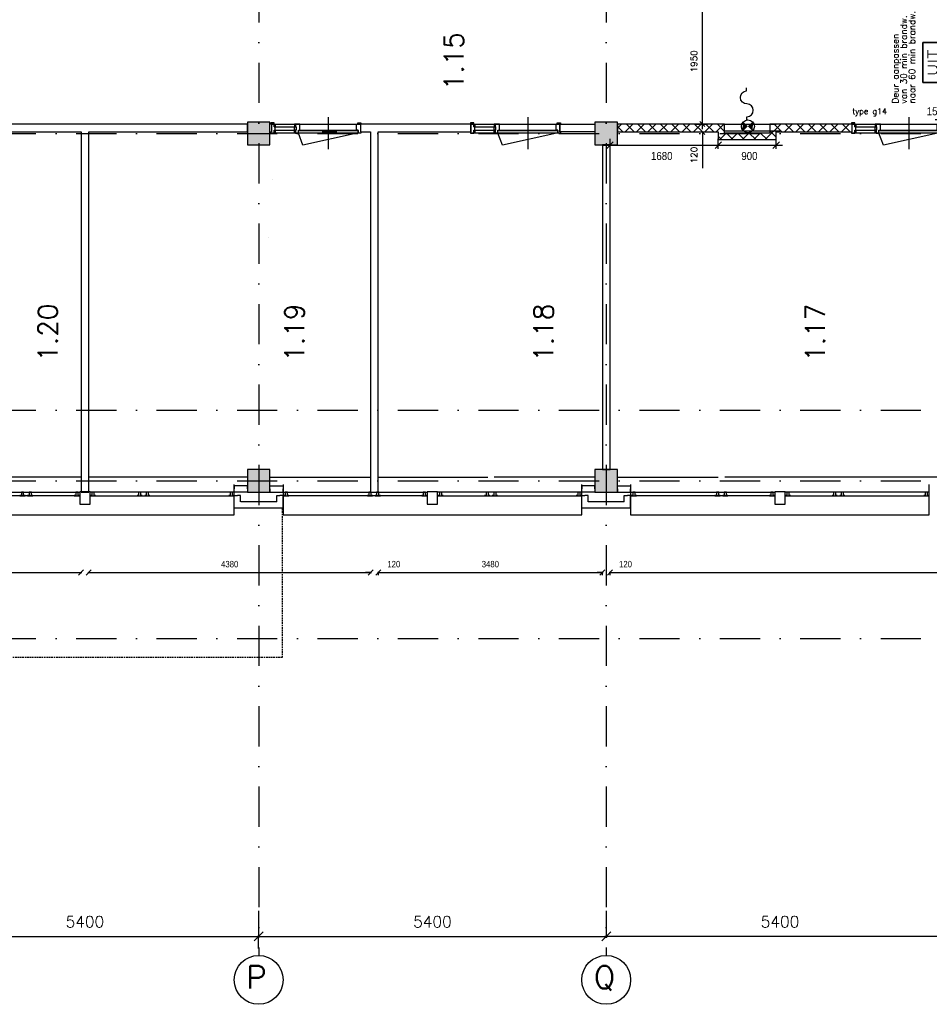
# Model space of a CAD drawing. Extents: x -171140 to 151546, y -8083 to 162438.
# Tile 53 of 96: x 51069 to 65202, y 24112 to 39415. Entities that reach past the tile are written whole.
import ezdxf
from ezdxf.enums import TextEntityAlignment as Align

# ---------------------------------------------------------------- set-up
doc = ezdxf.new("R2010")
doc.units = 0
doc.header["$LTSCALE"] = 50
doc.header["$MEASUREMENT"] = 0
doc.header["$PDMODE"] = 3
doc.header["$PDSIZE"] = 0.001
for name, pattern in [('DASHED', [0.75, 0.5, -0.25]), ('HIDDEN', [9.375, 6.25, -3.125]), ('HIDDEN2', [0.1875, 0.125, -0.0625]), ('STRAM_0WT$0$DASHDOT', [25, 12.5, -6.25, 0, -6.25])]:
    doc.linetypes.add(name, pattern=pattern)
doc.layers.get('0').update_dxf_attribs({"linetype": 'CONTINUOUS'})
doc.layers.get('DEFPOINTS').update_dxf_attribs({"linetype": 'CONTINUOUS'})
for name, color, linetype in [('_BESTAAND_ONGEWIJZIGD', 8, 'CONTINUOUS'), ('_DETAILNUMMERS', 4, 'CONTINUOUS'), ('_KOLOMBESTAAND', 212, 'CONTINUOUS'), ('A--A56--_F123-', 7, 'CONTINUOUS'), ('A--L21--', 3, 'CONTINUOUS'), ('A--L24AC1_TRAPPEN', 1, 'HIDDEN2'), ('A--L28--', 7, 'CONTINUOUS'), ('A--L32--', 7, 'CONTINUOUS'), ('A--L32--_F-2--', 7, 'CONTINUOUS'), ('A--L32--_F123-', 1, 'CONTINUOUS'), ('A--L3A1_VPORTS', 1, 'CONTINUOUS'), ('A--L56--', 7, 'CONTINUOUS'), ('A--L56--_F123-', 7, 'CONTINUOUS'), ('A--L63--', 7, 'CONTINUOUS'), ('A--L63--_F123-', 7, 'CONTINUOUS'), ('A--M$1A-_F123-', 1, 'CONTINUOUS'), ('A--M1$A-_F123-', 1, 'CONTINUOUS'), ('A--T$1A-25_TEKST', 2, 'CONTINUOUS'), ('A--T$1A-_F123-_R', 4, 'CONTINUOUS'), ('A--T63--_F123-', 1, 'CONTINUOUS'), ('L1', 1, 'CONTINUOUS'), ('STRAM_0WT$0$A--L$7A1-_STRA', 1, 'CONTINUOUS'), ('STRAM_0WT$0$A--L$7A3-_STRA', 3, 'CONTINUOUS'), ('STRAM_0WT$0$A--L$7AC3-_STR', 3, 'STRAM_0WT$0$DASHDOT'), ('STRAM_0WT$0$A--M$1A-_F123-', 1, 'CONTINUOUS'), ('STRAM_0WT$0$A--T$7A8-_STRA', 8, 'STRAM_0WT$0$DASHDOT'), ('TEKSTKOZIJNMERK', 2, 'CONTINUOUS'), ('X--LR---_CP', 7, 'CONTINUOUS')]:
    doc.layers.add(name, color=color, linetype=linetype)
doc.styles.add('ALFA-0_25', font='ROMANS')
doc.styles.add('B-01', font='SIMPLEX.SHX', dxfattribs={"width": 0.8, "height": 4.5})
doc.styles.add('HIEMSTRA', font='romans.shx')
doc.styles.get("Standard").update_dxf_attribs({"font": 'txt', "width": 0.9})
doc.styles.add('STRAM_0WT$0$HIEMSTRA', font='romans.shx')
doc.dimstyles.new('BEILEN', dxfattribs={"dimscale": 40, "dimtxt": 2.5, "dimasz": 2, "dimexe": 0.3, "dimexo": 0.3, "dimgap": 2, "dimtad": 1, "dimdec": 0, "dimzin": 0, "dimtxsty": 'HIEMSTRA', "dimblk1": 'OBLIQUE', "dimblk2": 'OBLIQUE', "dimsah": 1, "dimcen": -0.09, "dimdle": 0.3, "dimse1": 1, "dimclrd": 2, "dimclre": 2, "dimclrt": 3, "dimazin": 3, "dimtfac": 1, "dimtdec": 4, "dimtofl": 0, "dimtmove": 0, "dimatfit": 3, "dimtvp": 625, "dimtolj": 1, "dimtzin": 0})
doc.dimstyles.new('BEILEN$0', dxfattribs={"dimscale": 50, "dimtxt": 2.5, "dimasz": 2, "dimexe": 2, "dimexo": 0, "dimgap": 2, "dimtad": 1, "dimdec": 0, "dimzin": 0, "dimtxsty": 'ALFA-0_25', "dimblk1": 'OBLIQUE', "dimblk2": 'OBLIQUE', "dimsah": 1, "dimcen": -3, "dimdle": 2, "dimclrd": 1, "dimclre": 1, "dimclrt": 2, "dimazin": 3, "dimtfac": 0.666667, "dimtofl": 0, "dimtmove": 0, "dimatfit": 3, "dimtvp": 0.833333, "dimtolj": 1, "dimtzin": 0})
doc.dimstyles.new('STANDARD$0', dxfattribs={"dimscale": 50, "dimtxt": 2.5, "dimasz": 2, "dimexe": 2, "dimexo": 0, "dimgap": 2, "dimtad": 1, "dimdec": 0, "dimzin": 0, "dimtxsty": 'ALFA-0_25', "dimblk1": 'OBLIQUE', "dimblk2": 'OBLIQUE', "dimsah": 1, "dimcen": -3, "dimdle": 2, "dimclrd": 1, "dimclre": 1, "dimclrt": 2, "dimazin": 3, "dimtfac": 0.666667, "dimtofl": 0, "dimtmove": 0, "dimatfit": 3, "dimtvp": 0.833333, "dimtolj": 1, "dimtzin": 0})
doc.dimstyles.new('STRAM_0WT$0$STANDARD', dxfattribs={"dimscale": 70, "dimtxt": 2.5, "dimasz": 2, "dimexe": 0.3, "dimexo": 0.3, "dimgap": 2, "dimtad": 1, "dimdec": 0, "dimzin": 0, "dimtxsty": 'STRAM_0WT$0$HIEMSTRA', "dimblk1": 'STRAM_0WT$0$_OBLIQUE', "dimblk2": 'STRAM_0WT$0$_OBLIQUE', "dimsah": 1, "dimcen": -0.09, "dimdle": 0.3, "dimclrd": 1, "dimclre": 1, "dimclrt": 4, "dimazin": 3, "dimtfac": 1, "dimtdec": 4, "dimtix": 1, "dimtofl": 0, "dimtmove": 0, "dimatfit": 3, "dimtvp": 625, "dimtolj": 1, "dimtzin": 0})

# ---------------------------------------------------------------- blocks, each defined once
blk = doc.blocks.new('*U1314')
at = {"layer": 'A--L21--', "color": 8, "linetype": 'CONTINUOUS'}
for points in [[(-50, 50), (-50, 50), (-609, 50), (-609, 50)], [(50, -50), (50, -50), (-709, -50), (-709, -50)]]:
    blk.add_lwpolyline(points, dxfattribs=at)
blk = doc.blocks.new('*U1313')
at = {"layer": 'A--L21--', "color": 8, "linetype": 'CONTINUOUS'}
for points in [[(0, 0), (0, 50), (-205, 50), (-205, 0)], [(0, 0), (0, -50), (-205, -50), (-205, 0)]]:
    blk.add_lwpolyline(points, dxfattribs=at)
blk = doc.blocks.new('*U1312')
at = {"layer": 'A--L21--', "color": 8, "linetype": 'CONTINUOUS'}
for points in [[(-50, -50), (-50, -50), (-50, 145), (0, 145)], [(50, 50), (50, 50), (50, 145), (0, 145)]]:
    blk.add_lwpolyline(points, dxfattribs=at)
blk = doc.blocks.new('*U1311')
at = {"layer": 'A--L21--', "color": 8, "linetype": 'CONTINUOUS'}
for points in [[(0, 0), (0, 50), (205, 50), (205, 0)], [(0, 0), (0, -50), (205, -50), (205, 0)]]:
    blk.add_lwpolyline(points, dxfattribs=at)
blk = doc.blocks.new('*U1310')
at = {"layer": 'A--L21--', "color": 8, "linetype": 'CONTINUOUS'}
for points in [[(-50, 50), (-50, 50), (-50, 145), (0, 145)], [(50, -50), (50, -50), (50, 145), (0, 145)]]:
    blk.add_lwpolyline(points, dxfattribs=at)
blk = doc.blocks.new('*U1309')
at = {"layer": 'A--L21--', "color": 8, "linetype": 'CONTINUOUS'}
for points in [[(-50, 50), (-50, 50), (-609, 50), (-609, 50)], [(50, -50), (50, -50), (-709, -50), (-709, -50)]]:
    blk.add_lwpolyline(points, dxfattribs=at)
blk = doc.blocks.new('*U1308')
at = {"layer": 'A--L21--', "color": 8, "linetype": 'CONTINUOUS'}
for points in [[(0, 0), (0, 50), (-205, 50), (-205, 0)], [(0, 0), (0, -50), (-205, -50), (-205, 0)]]:
    blk.add_lwpolyline(points, dxfattribs=at)
blk = doc.blocks.new('*U1307')
at = {"layer": 'A--L21--', "color": 8, "linetype": 'CONTINUOUS'}
for points in [[(-50, -50), (-50, -50), (-50, 145), (0, 145)], [(50, 50), (50, 50), (50, 145), (0, 145)]]:
    blk.add_lwpolyline(points, dxfattribs=at)
blk = doc.blocks.new('*U1306')
at = {"layer": 'A--L21--', "color": 8, "linetype": 'CONTINUOUS'}
for points in [[(0, 0), (0, 50), (205, 50), (205, 0)], [(0, 0), (0, -50), (205, -50), (205, 0)]]:
    blk.add_lwpolyline(points, dxfattribs=at)
blk = doc.blocks.new('*U1305')
at = {"layer": 'A--L21--', "color": 8, "linetype": 'CONTINUOUS'}
for points in [[(-50, 50), (-50, 50), (-50, 145), (0, 145)], [(50, -50), (50, -50), (50, 145), (0, 145)]]:
    blk.add_lwpolyline(points, dxfattribs=at)
blk = doc.blocks.new('Q060089-')
at = {"layer": 'A--L63--_F123-', "color": 1, "linetype": 'CONTINUOUS'}
blk.add_lwpolyline([(0, 0), (0, 300), (620, 300), (620, 0)], close=True, dxfattribs=at)
at = {"layer": 'X--LR---_CP'}
blk.add_point((620, 0), dxfattribs=at)
blk.add_point((620, 0), dxfattribs=at)
blk.add_point((620, 0), dxfattribs=at)
at = {"layer": 'A--T63--_F123-', "style": 'ALFA-0_25', "width": 1.279785}
blk.add_text('UIT', height=150, dxfattribs=at).set_placement((96, 73), (508, 73), align=Align.FIT)
at = {"layer": 'A--L63--_F123-', "linetype": 'CONTINUOUS'}
mesh = blk.add_polyface(dxfattribs=at)
corners = [(0, 0), (0, 300), (620, 300), (620, 0)]
mesh.append_faces([[corners[k] for k in face] for face in [(0, 1, 1, 1), (1, 2, 2, 2), (2, 3, 3, 3), (3, 0, 0, 0)]])
mesh.append_faces([[corners[k] for k in face] for face in [(0, 3, 2, 1)]], dxfattribs={"vtx0": -1, "vtx1": -1, "vtx2": -1, "vtx3": -1})
blk = doc.blocks.new('S050122-')
at = {"layer": 'A--A56--_F123-', "color": 2}
for points in [[(0.59, 1.09), (3.18, 1.29), (2, -0.33), (3.41, 1.09)], [(1.09, -2.11), (0.59, -1.74), (3.41, -1.74), (2, -0.33)]]:
    blk.add_solid(points, dxfattribs=at)
at = {"layer": 'A--L56--_F123-', "color": 1, "linetype": 'CONTINUOUS'}
blk.add_lwpolyline([(0, -0.33, 1), (4, -0.33, 1)], format="xyb", close=True, dxfattribs=at)
blk.add_lwpolyline([(4, -0.66), (5, -0.66, -1), (9, -0.66, 0.98), (13, -0.74), (14, -0.74)], format="xyb", dxfattribs=at)
blk = doc.blocks.new('_OBLIQUE')
at = {"color": 0, "linetype": 'BYBLOCK'}
blk.add_line((-0.5, -0.5), (0.5, 0.5), dxfattribs=at)
blk = doc.blocks.new('*D102')
at = {"layer": 'A--M$1A-_F123-', "color": 2, "linetype": 'CONTINUOUS'}
for p, q in [((47895, 30824), (52034, 30824)), ((52022, 30835), (52022, 30836))]:
    blk.add_line(p, q, dxfattribs=at)
at = {"layer": 'DEFPOINTS', "color": 0, "linetype": 'CONTINUOUS'}
for p in [(47907, 30823), (52022, 30824), (52022, 30823)]:
    blk.add_point(p, dxfattribs=at)
at = {"layer": 'A--M$1A-_F123-', "color": 2, "linetype": 'CONTINUOUS', "xscale": 80, "yscale": 80, "zscale": 80, "rotation": 180}
blk.add_blockref('_OBLIQUE', (47907, 30824), dxfattribs=at)
at = {"layer": 'A--M$1A-_F123-', "color": 2, "linetype": 'CONTINUOUS', "xscale": 80, "yscale": 80, "zscale": 80}
blk.add_blockref('_OBLIQUE', (52022, 30824), dxfattribs=at)
at = {"layer": 'A--M$1A-_F123-', "color": 3, "linetype": 'CONTINUOUS', "insert": (49965, 30954), "char_height": 100, "attachment_point": 5}
blk.add_mtext('\\A1;4115', dxfattribs=at)
blk = doc.blocks.new('*D103')
at = {"layer": 'A--M$1A-_F123-', "color": 2, "linetype": 'CONTINUOUS'}
blk.add_line((52130, 30823), (56534, 30823), dxfattribs=at)
at = {"layer": 'DEFPOINTS', "color": 0, "linetype": 'CONTINUOUS'}
for p in [(52142, 30823), (56522, 30823), (56522, 30823)]:
    blk.add_point(p, dxfattribs=at)
at = {"layer": 'A--M$1A-_F123-', "color": 2, "linetype": 'CONTINUOUS', "xscale": 80, "yscale": 80, "zscale": 80, "rotation": 180}
blk.add_blockref('_OBLIQUE', (52142, 30823), dxfattribs=at)
at = {"layer": 'A--M$1A-_F123-', "color": 2, "linetype": 'CONTINUOUS', "xscale": 80, "yscale": 80, "zscale": 80}
blk.add_blockref('_OBLIQUE', (56522, 30823), dxfattribs=at)
at = {"layer": 'A--M$1A-_F123-', "color": 3, "linetype": 'CONTINUOUS', "insert": (54332, 30953), "char_height": 100, "attachment_point": 5}
blk.add_mtext('\\A1;4380', dxfattribs=at)
blk = doc.blocks.new('*D104')
at = {"layer": 'A--M$1A-_F123-', "color": 2, "linetype": 'CONTINUOUS'}
for p, q in [((56630, 30823), (60134, 30823)), ((60122, 30780), (60122, 30835))]:
    blk.add_line(p, q, dxfattribs=at)
at = {"layer": 'DEFPOINTS', "color": 0, "linetype": 'CONTINUOUS'}
for p in [(56642, 30823), (60122, 30823), (60122, 30768)]:
    blk.add_point(p, dxfattribs=at)
at = {"layer": 'A--M$1A-_F123-', "color": 2, "linetype": 'CONTINUOUS', "xscale": 80, "yscale": 80, "zscale": 80, "rotation": 180}
blk.add_blockref('_OBLIQUE', (56642, 30823), dxfattribs=at)
at = {"layer": 'A--M$1A-_F123-', "color": 2, "linetype": 'CONTINUOUS', "xscale": 80, "yscale": 80, "zscale": 80}
blk.add_blockref('_OBLIQUE', (60122, 30823), dxfattribs=at)
at = {"layer": 'A--M$1A-_F123-', "color": 3, "linetype": 'CONTINUOUS', "insert": (58382, 30953), "char_height": 100, "attachment_point": 5}
blk.add_mtext('\\A1;3480', dxfattribs=at)
blk = doc.blocks.new('*D105')
at = {"layer": 'A--M$1A-_F123-', "color": 2, "linetype": 'CONTINUOUS'}
for p, q in [((60122, 30823), (60042, 30823)), ((60242, 30780), (60242, 30835)), ((60242, 30823), (60322, 30823))]:
    blk.add_line(p, q, dxfattribs=at)
at = {"layer": 'DEFPOINTS', "color": 0, "linetype": 'CONTINUOUS'}
for p in [(60122, 30768), (60242, 30823), (60242, 30768)]:
    blk.add_point(p, dxfattribs=at)
at = {"layer": 'A--M$1A-_F123-', "color": 2, "linetype": 'CONTINUOUS', "xscale": 80, "yscale": 80, "zscale": 80}
blk.add_blockref('_OBLIQUE', (60122, 30823), dxfattribs=at)
at = {"layer": 'A--M$1A-_F123-', "color": 2, "linetype": 'CONTINUOUS', "xscale": 80, "yscale": 80, "zscale": 80, "rotation": 180}
blk.add_blockref('_OBLIQUE', (60242, 30823), dxfattribs=at)
at = {"layer": 'A--M$1A-_F123-', "color": 3, "linetype": 'CONTINUOUS', "insert": (60482, 30953), "char_height": 100, "attachment_point": 5}
blk.add_mtext('\\A1;120', dxfattribs=at)
blk = doc.blocks.new('*D106')
at = {"layer": 'A--M$1A-_F123-', "color": 2, "linetype": 'CONTINUOUS'}
for p, q in [((60230, 30823), (70994, 30823)), ((70982, 30780), (70982, 30835))]:
    blk.add_line(p, q, dxfattribs=at)
at = {"layer": 'DEFPOINTS', "color": 0, "linetype": 'CONTINUOUS'}
for p in [(60242, 30768), (70982, 30823), (70982, 30768)]:
    blk.add_point(p, dxfattribs=at)
at = {"layer": 'A--M$1A-_F123-', "color": 2, "linetype": 'CONTINUOUS', "xscale": 80, "yscale": 80, "zscale": 80, "rotation": 180}
blk.add_blockref('_OBLIQUE', (60242, 30823), dxfattribs=at)
at = {"layer": 'A--M$1A-_F123-', "color": 2, "linetype": 'CONTINUOUS', "xscale": 80, "yscale": 80, "zscale": 80}
blk.add_blockref('_OBLIQUE', (70982, 30823), dxfattribs=at)
at = {"layer": 'A--M$1A-_F123-', "color": 3, "linetype": 'CONTINUOUS', "insert": (65612, 30953), "char_height": 100, "attachment_point": 5}
blk.add_mtext('\\A1;10740', dxfattribs=at)
blk = doc.blocks.new('STRAM_0WT$0$_OBLIQUE')
at = {"color": 0, "linetype": 'BYBLOCK'}
blk.add_line((-0.5, -0.5), (0.5, 0.5), dxfattribs=at)
blk = doc.blocks.new('*D1388')
at = {"color": 1, "linetype": 'BYBLOCK'}
for p, q in [((-26256, -6850), (-20814, -6850)), ((-26235, -7039), (-26235, -6829)), ((-20835, -7039), (-20835, -6829))]:
    blk.add_line(p, q, dxfattribs=at)
at = {"layer": 'DEFPOINTS', "color": 0, "linetype": 'BYBLOCK'}
for p in [(-20835, -6850), (-26235, -7060), (-20835, -7060)]:
    blk.add_point(p, dxfattribs=at)
at = {"color": 1, "linetype": 'BYBLOCK', "xscale": 140, "yscale": 140, "zscale": 140, "rotation": 180}
blk.add_blockref('STRAM_0WT$0$_OBLIQUE', (-26235, -6850), dxfattribs=at)
at = {"color": 1, "linetype": 'BYBLOCK', "xscale": 140, "yscale": 140, "zscale": 140}
blk.add_blockref('STRAM_0WT$0$_OBLIQUE', (-20835, -6850), dxfattribs=at)
at = {"color": 4, "linetype": 'BYBLOCK', "insert": (-23535, -6622), "char_height": 175, "attachment_point": 5, "style": 'STRAM_0WT$0$HIEMSTRA'}
blk.add_mtext('\\A1;5400', dxfattribs=at)
blk = doc.blocks.new('*D1389')
at = {"color": 1, "linetype": 'BYBLOCK'}
for p, q in [((-20835, -6452), (-20835, -6871)), ((-15435, -6452), (-15435, -6871)), ((-20856, -6850), (-15414, -6850))]:
    blk.add_line(p, q, dxfattribs=at)
at = {"layer": 'DEFPOINTS', "color": 0, "linetype": 'BYBLOCK'}
for p in [(-20835, -6431), (-15435, -6431), (-15435, -6850)]:
    blk.add_point(p, dxfattribs=at)
at = {"color": 1, "linetype": 'BYBLOCK', "xscale": 140, "yscale": 140, "zscale": 140, "rotation": 180}
blk.add_blockref('STRAM_0WT$0$_OBLIQUE', (-20835, -6850), dxfattribs=at)
at = {"color": 1, "linetype": 'BYBLOCK', "xscale": 140, "yscale": 140, "zscale": 140}
blk.add_blockref('STRAM_0WT$0$_OBLIQUE', (-15435, -6850), dxfattribs=at)
at = {"color": 4, "linetype": 'BYBLOCK', "insert": (-18135, -6622), "char_height": 175, "attachment_point": 5, "style": 'STRAM_0WT$0$HIEMSTRA'}
blk.add_mtext('\\A1;5400', dxfattribs=at)
blk = doc.blocks.new('*D1391')
at = {"color": 1, "linetype": 'BYBLOCK'}
for p, q in [((-15435, -6452), (-15435, -6871)), ((-10035, -6452), (-10035, -6871)), ((-10014, -6850), (-15456, -6850))]:
    blk.add_line(p, q, dxfattribs=at)
at = {"layer": 'DEFPOINTS', "color": 0, "linetype": 'BYBLOCK'}
for p in [(-15435, -6431), (-10035, -6431), (-15435, -6850)]:
    blk.add_point(p, dxfattribs=at)
at = {"color": 1, "linetype": 'BYBLOCK', "xscale": 140, "yscale": 140, "zscale": 140, "rotation": 180}
blk.add_blockref('STRAM_0WT$0$_OBLIQUE', (-15435, -6850), dxfattribs=at)
at = {"color": 1, "linetype": 'BYBLOCK', "xscale": 140, "yscale": 140, "zscale": 140}
blk.add_blockref('STRAM_0WT$0$_OBLIQUE', (-10035, -6850), dxfattribs=at)
at = {"color": 4, "linetype": 'BYBLOCK', "insert": (-12735, -6622), "char_height": 175, "attachment_point": 5, "style": 'STRAM_0WT$0$HIEMSTRA'}
blk.add_mtext('\\A1;5400', dxfattribs=at)
blk = doc.blocks.new('*D482')
at = {"layer": 'A--M1$A-_F123-', "color": 1}
for p, q in [((65392, 37803), (65392, 37959)), ((65407, 37803), (65407, 37959)), ((65392, 37859), (65292, 37859)), ((65407, 37859), (65507, 37859))]:
    blk.add_line(p, q, dxfattribs=at)
at = {"layer": 'DEFPOINTS', "color": 0}
for p in [(65392, 37803), (65407, 37859), (65407, 37803)]:
    blk.add_point(p, dxfattribs=at)
at = {"layer": 'A--M1$A-_F123-', "color": 1, "xscale": 100, "yscale": 100, "zscale": 100}
blk.add_blockref('_OBLIQUE', (65392, 37859), dxfattribs=at)
at = {"layer": 'A--M1$A-_F123-', "color": 1, "xscale": 100, "yscale": 100, "zscale": 100, "rotation": 180}
blk.add_blockref('_OBLIQUE', (65407, 37859), dxfattribs=at)
at = {"layer": 'A--M1$A-_F123-', "color": 2, "insert": (65246, 37991), "char_height": 125, "attachment_point": 5}
blk.add_mtext('\\A1;15', dxfattribs=at)
blk = doc.blocks.new('*D529')
at = {"layer": 'A--M1$A-_F123-', "color": 1}
for p, q in [((61923, 37409), (61923, 37565)), ((62823, 37409), (62823, 37565)), ((61823, 37465), (62923, 37465))]:
    blk.add_line(p, q, dxfattribs=at)
at = {"layer": 'DEFPOINTS', "color": 0}
for p in [(61923, 37409), (62823, 37465), (62823, 37409)]:
    blk.add_point(p, dxfattribs=at)
at = {"layer": 'A--M1$A-_F123-', "color": 1, "xscale": 100, "yscale": 100, "zscale": 100, "rotation": 180}
blk.add_blockref('_OBLIQUE', (61923, 37465), dxfattribs=at)
at = {"layer": 'A--M1$A-_F123-', "color": 1, "xscale": 100, "yscale": 100, "zscale": 100}
blk.add_blockref('_OBLIQUE', (62823, 37465), dxfattribs=at)
at = {"layer": 'A--M1$A-_F123-', "color": 2, "insert": (62407, 37296), "char_height": 125, "attachment_point": 5}
blk.add_mtext('\\A1;900', dxfattribs=at)
blk = doc.blocks.new('A$C2EE40F78')
at = {"layer": '_DETAILNUMMERS', "color": 2}
for points in [[(8, 139), (8, 18), (0, 18), (0, 0), (51, 0), (51, 43), (68, 43), (68, 96), (51, 96), (51, 139)], [(68, 96), (51, 96), (51, 139), (68, 139)], [(68, 0), (51, 0), (51, 43), (68, 43)], [(384, 139), (367, 139), (367, 96), (384, 96)], [(392, 43), (367, 43), (367, 96), (392, 96)], [(384, 0), (367, 0), (367, 43), (384, 43)], [(384, 139), (384, 96), (392, 96), (392, 43), (384, 43), (384, 0), (427, 0), (427, 43), (452, 43), (452, 139)], [(1392, 139), (1392, 18), (1400, 18), (1400, 0), (1357, 0), (1357, 43), (1332, 43), (1332, 139)]]:
    blk.add_lwpolyline(points, close=True, dxfattribs=at)
at = {"layer": 'A--L32--', "color": 1}
for p, q in [((1400, 0), (0, 0)), ((51, 139), (1332, 139)), ((51, 96), (392, 96)), ((51, 43), (392, 43)), ((452, 43), (1332, 43))]:
    blk.add_line(p, q, dxfattribs=at)
for points in [[(0, 139), (51, 139), (51, 157), (0, 157)], [(1400, 139), (1349, 139), (1349, 157), (1400, 157)], [(1357, 40), (1357, 0), (427, 0), (427, 40)]]:
    blk.add_lwpolyline(points, close=True, dxfattribs=at)
at = {"layer": 'A--L32--_F-2--', "color": 1, "linetype": 'CONTINUOUS'}
blk.add_lwpolyline([(1343, 0), (496.75, -191.25), (427, 0)], dxfattribs=at)
at = {"layer": 'A--L32--_F123-', "color": 1, "linetype": 'CONTINUOUS'}
blk.add_lwpolyline([(892, 243.62), (892, -253.38)], dxfattribs=at)
at = {"layer": 'X--LR---_CP'}
blk.add_point((532, 43), dxfattribs=at)
blk.add_point((532, 43), dxfattribs=at)
blk.add_point((532, 43), dxfattribs=at)
blk = doc.blocks.new('*D636')
at = {"layer": 'A--M$1A-_F123-', "color": 2, "linetype": 'CONTINUOUS'}
for p, q in [((61676, 37713), (61676, 39823)), ((61575, 39743), (61756, 39743)), ((61575, 37793), (61756, 37793))]:
    blk.add_line(p, q, dxfattribs=at)
at = {"layer": 'DEFPOINTS', "color": 0, "linetype": 'CONTINUOUS'}
for p in [(61575, 39743), (61676, 39743), (61575, 37793)]:
    blk.add_point(p, dxfattribs=at)
at = {"layer": 'A--M$1A-_F123-', "color": 2, "linetype": 'CONTINUOUS', "xscale": 80, "yscale": 80, "zscale": 80}
for p, rotation in [((61676, 39743), 90), ((61676, 37793), 270)]:
    blk.add_blockref('_OBLIQUE', p, dxfattribs=dict(at, rotation=rotation))
at = {"layer": 'A--M$1A-_F123-', "color": 3, "linetype": 'CONTINUOUS', "insert": (61546, 38768), "char_height": 100, "attachment_point": 5, "rotation": 90, "style": 'HIEMSTRA'}
blk.add_mtext('\\A1;1950', dxfattribs=at)
blk = doc.blocks.new('*D639')
at = {"layer": 'A--M$1A-_F123-', "color": 2, "linetype": 'CONTINUOUS'}
for p, q in [((61676, 37793), (61676, 37873)), ((61575, 37793), (61756, 37793)), ((61575, 37673), (61756, 37673)), ((61676, 37673), (61676, 37110))]:
    blk.add_line(p, q, dxfattribs=at)
at = {"layer": 'DEFPOINTS', "color": 0, "linetype": 'CONTINUOUS'}
for p in [(61575, 37793), (61575, 37673), (61676, 37793)]:
    blk.add_point(p, dxfattribs=at)
at = {"layer": 'A--M$1A-_F123-', "color": 2, "linetype": 'CONTINUOUS', "xscale": 80, "yscale": 80, "zscale": 80}
for p, rotation in [((61676, 37793), 270), ((61676, 37673), 90)]:
    blk.add_blockref('_OBLIQUE', p, dxfattribs=dict(at, rotation=rotation))
at = {"layer": 'A--M$1A-_F123-', "color": 3, "linetype": 'CONTINUOUS', "insert": (61546, 37311), "char_height": 100, "attachment_point": 5, "rotation": 90, "style": 'HIEMSTRA'}
blk.add_mtext('\\A1;120', dxfattribs=at)
blk = doc.blocks.new('*D640')
at = {"layer": 'A--M$1A-_F123-', "color": 2, "linetype": 'CONTINUOUS'}
for p, q in [((56522, 30823), (56442, 30823)), ((56642, 30780), (56642, 30835)), ((56642, 30823), (56722, 30823))]:
    blk.add_line(p, q, dxfattribs=at)
at = {"layer": 'DEFPOINTS', "color": 0, "linetype": 'CONTINUOUS'}
for p in [(56522, 30768), (56642, 30823), (56642, 30768)]:
    blk.add_point(p, dxfattribs=at)
at = {"layer": 'A--M$1A-_F123-', "color": 2, "linetype": 'CONTINUOUS', "xscale": 80, "yscale": 80, "zscale": 80}
blk.add_blockref('_OBLIQUE', (56522, 30823), dxfattribs=at)
at = {"layer": 'A--M$1A-_F123-', "color": 2, "linetype": 'CONTINUOUS', "xscale": 80, "yscale": 80, "zscale": 80, "rotation": 180}
blk.add_blockref('_OBLIQUE', (56642, 30823), dxfattribs=at)
at = {"layer": 'A--M$1A-_F123-', "color": 3, "linetype": 'CONTINUOUS', "insert": (56882, 30953), "char_height": 100, "attachment_point": 5}
blk.add_mtext('\\A1;120', dxfattribs=at)
blk = doc.blocks.new('*D641')
at = {"layer": 'A--M1$A-_F123-', "color": 1}
for p, q in [((60242, 37409), (60242, 37565)), ((61923, 37409), (61923, 37565)), ((60142, 37465), (62023, 37465))]:
    blk.add_line(p, q, dxfattribs=at)
at = {"layer": 'DEFPOINTS', "color": 0}
for p in [(60242, 37409), (61923, 37465), (61923, 37409)]:
    blk.add_point(p, dxfattribs=at)
at = {"layer": 'A--M1$A-_F123-', "color": 1, "xscale": 100, "yscale": 100, "zscale": 100, "rotation": 180}
blk.add_blockref('_OBLIQUE', (60242, 37465), dxfattribs=at)
at = {"layer": 'A--M1$A-_F123-', "color": 1, "xscale": 100, "yscale": 100, "zscale": 100}
blk.add_blockref('_OBLIQUE', (61923, 37465), dxfattribs=at)
at = {"layer": 'A--M1$A-_F123-', "color": 2, "insert": (61045, 37296), "char_height": 125, "attachment_point": 5}
blk.add_mtext('\\A1;1680', dxfattribs=at)
blk = doc.blocks.new('STRAM_0WT')
at = {"layer": 'STRAM_0WT$0$A--L$7A1-_STRA'}
for centre in [(-20834.938, -7755.117), (-15434.938, -7755.117)]:
    blk.add_circle(centre, 379.497, dxfattribs=at)
at = {"layer": 'STRAM_0WT$0$A--L$7AC3-_STR'}
blk.add_line((-66174.285, 5400), (-500, 5400), dxfattribs=at)
at = {"layer": 'STRAM_0WT$0$A--T$7A8-_STRA', "color": 8}
for p, q in [((-20834.938, 14000), (-20834.938, -7375.62)), ((-15434.938, 14000), (-15434.938, -7375.62)), ((-66174.285, 1100), (-500, 1100)), ((-66174.285, 0), (-500, 0)), ((-66174.285, -2450), (-500, -2450))]:
    blk.add_line(p, q, dxfattribs=at)
at = {"layer": 'STRAM_0WT$0$A--L$7A3-_STRA', "style": 'STRAM_0WT$0$HIEMSTRA'}
for s, p in [('P', (-21026.686, -7888.319)), ('Q', (-15626.686, -7888.319))]:
    blk.add_text(s, height=350, dxfattribs=at).set_placement(p)
at = {"layer": 'STRAM_0WT$0$A--M$1A-_F123-', "linetype": 'CONTINUOUS'}
for base, p1, p2, picture, middle in [((-15434.938, -7078.621), (-20834.938, -6659.802), (-15434.938, -6659.802), '*D1389', (-18134.938, -6851.121)), ((-15434.938, -7078.621), (-10034.938, -6659.802), (-15434.938, -6659.802), '*D1391', (-12734.938, -6851.121)), ((-20834.938, -7078.621), (-26234.938, -7289.065), (-20834.938, -7289.065), '*D1388', (-23534.938, -6851.121))]:
    dim = blk.add_linear_dim(base=base, p1=p1, p2=p2, dimstyle='STRAM_0WT$0$STANDARD', dxfattribs=at)
    dim.commit()
    dim.dimension.update_dxf_attribs({"geometry": picture, "text_midpoint": middle, "insert": (0, -229.069)})

msp = doc.modelspace()

# ---------------------------------------------------------------- hatches: boundary and pattern name
at = {"layer": '_KOLOMBESTAAND', "linetype": 'HIDDEN'}
for points in [[(54607, 37471.9), (54957, 37471.9), (54957, 37821.9), (54607, 37821.9)], [(54607, 37471.9), (54957, 37471.9), (54957, 37821.9), (54607, 37821.9)], [(60007, 37471.9), (60357, 37471.9), (60357, 37821.9), (60007, 37821.9)], [(60007, 37471.9), (60357, 37471.9), (60357, 37821.9), (60007, 37821.9)], [(54607, 32071.9), (54957, 32071.9), (54957, 32421.9), (54607, 32421.9)], [(54607, 32071.9), (54957, 32071.9), (54957, 32421.9), (54607, 32421.9)], [(60007, 32071.9), (60357, 32071.9), (60357, 32421.9), (60007, 32421.9)], [(60007, 32071.9), (60357, 32071.9), (60357, 32421.9), (60007, 32421.9)]]:
    msp.add_hatch(color=256, dxfattribs=at).paths.add_polyline_path(points)
at = {"layer": 'A--L21--', "linetype": 'CONTINUOUS'}
h = msp.add_hatch(dxfattribs=at)
h.set_pattern_fill('ANSI37', color=1, scale=1000, angle=180, style=0)
edge = h.paths.add_edge_path()
edge.add_line((64000, 37792.9), (62722.7, 37792.9))
edge.add_line((62722.7, 37792.9), (62722.7, 37650.9))
edge.add_line((62722.7, 37650.9), (62022.5, 37650.9))
edge.add_line((62022.5, 37650.9), (62022.5, 37792.9))
edge.add_line((62022.5, 37792.9), (60357, 37792.9))
edge.add_line((60357, 37792.9), (60357, 37672.9))
edge.add_line((60357, 37672.9), (61922.5, 37672.9))
edge.add_line((61922.5, 37672.9), (61922.5, 37550.9))
edge.add_line((61922.5, 37550.9), (62822.5, 37550.9))
edge.add_line((62822.5, 37550.9), (62822.5, 37672.9))
edge.add_line((62822.5, 37672.9), (64000, 37672.9))

# ---------------------------------------------------------------- linework, layer by layer
msp.add_line((62022.5, 37792.9), (62822.5, 37792.9))
at = {"layer": '_BESTAAND_ONGEWIJZIGD'}
for p, q in [((54402.6, 31719.9), (54402.6, 32189.9)), ((55162.6, 32189.9), (55162.6, 31719.9)), ((59802.6, 31719.9), (59802.6, 32189.9)), ((60562, 32189.9), (60562, 31719.9)), ((65202, 31719.9), (65202, 32189.9)), ((49762.6, 32071.9), (52002.6, 32071.9)), ((51922.6, 32014.9), (49852.6, 32014.9)), ((54402.6, 32071.9), (52162.6, 32071.9)), ((52242.6, 32014.9), (54317.6, 32014.9)), ((55162.6, 32071.9), (57402.6, 32071.9)), ((57322.6, 32014.9), (55252.6, 32014.9)), ((59802.6, 32071.9), (57562.6, 32071.9)), ((57642.6, 32014.9), (59717.6, 32014.9)), ((60562, 32071.9), (62802, 32071.9)), ((62722, 32014.9), (60652, 32014.9)), ((65202, 32071.9), (62962, 32071.9)), ((63042, 32014.9), (65117, 32014.9)), ((49762.6, 31719.9), (54402.6, 31719.9)), ((55162.6, 31719.9), (59802.6, 31719.9)), ((60562, 31719.9), (65202, 31719.9))]:
    msp.add_line(p, q, dxfattribs=at)
at = {"layer": '_BESTAAND_ONGEWIJZIGD', "linetype": 'DASHED'}
msp.add_lwpolyline([(55147.3, 31812.5), (55147.3, 29502.5), (39307.3, 29502.5), (39307.3, 32252.5)], dxfattribs=at)
at = {"layer": '_BESTAAND_ONGEWIJZIGD', "linetype": 'CONTINUOUS'}
for points in [[(51072.6, 32018.9), (51072.6, 32014.9), (51152.6, 32014.9), (51152.6, 32018.9), (51130.6, 32018.9), (51130.6, 32071.9), (51094.6, 32071.9), (51094.6, 32018.9)], [(51192.6, 32018.9), (51192.6, 32014.9), (51272.6, 32014.9), (51272.6, 32018.9), (51250.6, 32018.9), (51250.6, 32071.9), (51214.6, 32071.9), (51214.6, 32018.9)], [(51917.6, 32018.9), (51917.6, 32014.9), (51997.6, 32014.9), (51997.6, 32018.9), (51975.6, 32018.9), (51975.6, 32071.9), (51939.6, 32071.9), (51939.6, 32018.9)], [(52167.6, 32018.9), (52167.6, 32014.9), (52247.6, 32014.9), (52247.6, 32018.9), (52225.6, 32018.9), (52225.6, 32071.9), (52189.6, 32071.9), (52189.6, 32018.9)], [(52892.6, 32018.9), (52892.6, 32014.9), (52972.6, 32014.9), (52972.6, 32018.9), (52950.6, 32018.9), (52950.6, 32071.9), (52914.6, 32071.9), (52914.6, 32018.9)], [(53012.6, 32018.9), (53012.6, 32014.9), (53092.6, 32014.9), (53092.6, 32018.9), (53070.6, 32018.9), (53070.6, 32071.9), (53034.6, 32071.9), (53034.6, 32018.9)], [(54317.6, 32018.9), (54317.6, 32014.9), (54397.6, 32014.9), (54397.6, 32018.9), (54375.6, 32018.9), (54375.6, 32071.9), (54339.6, 32071.9), (54339.6, 32018.9)], [(55172.6, 32018.9), (55172.6, 32014.9), (55252.6, 32014.9), (55252.6, 32018.9), (55230.6, 32018.9), (55230.6, 32071.9), (55194.6, 32071.9), (55194.6, 32018.9)], [(56472.6, 32018.9), (56472.6, 32014.9), (56552.6, 32014.9), (56552.6, 32018.9), (56530.6, 32018.9), (56530.6, 32071.9), (56494.6, 32071.9), (56494.6, 32018.9)], [(56592.6, 32018.9), (56592.6, 32014.9), (56672.6, 32014.9), (56672.6, 32018.9), (56650.6, 32018.9), (56650.6, 32071.9), (56614.6, 32071.9), (56614.6, 32018.9)], [(57317.6, 32018.9), (57317.6, 32014.9), (57397.6, 32014.9), (57397.6, 32018.9), (57375.6, 32018.9), (57375.6, 32071.9), (57339.6, 32071.9), (57339.6, 32018.9)], [(57567.6, 32018.9), (57567.6, 32014.9), (57647.6, 32014.9), (57647.6, 32018.9), (57625.6, 32018.9), (57625.6, 32071.9), (57589.6, 32071.9), (57589.6, 32018.9)], [(58292.6, 32018.9), (58292.6, 32014.9), (58372.6, 32014.9), (58372.6, 32018.9), (58350.6, 32018.9), (58350.6, 32071.9), (58314.6, 32071.9), (58314.6, 32018.9)], [(58412.6, 32018.9), (58412.6, 32014.9), (58492.6, 32014.9), (58492.6, 32018.9), (58470.6, 32018.9), (58470.6, 32071.9), (58434.6, 32071.9), (58434.6, 32018.9)], [(59717.6, 32018.9), (59717.6, 32014.9), (59797.6, 32014.9), (59797.6, 32018.9), (59775.6, 32018.9), (59775.6, 32071.9), (59739.6, 32071.9), (59739.6, 32018.9)], [(60572, 32018.9), (60572, 32014.9), (60652, 32014.9), (60652, 32018.9), (60630, 32018.9), (60630, 32071.9), (60594, 32071.9), (60594, 32018.9)], [(61872, 32018.9), (61872, 32014.9), (61952, 32014.9), (61952, 32018.9), (61930, 32018.9), (61930, 32071.9), (61894, 32071.9), (61894, 32018.9)], [(61992, 32018.9), (61992, 32014.9), (62072, 32014.9), (62072, 32018.9), (62050, 32018.9), (62050, 32071.9), (62014, 32071.9), (62014, 32018.9)], [(62717, 32018.9), (62717, 32014.9), (62797, 32014.9), (62797, 32018.9), (62775, 32018.9), (62775, 32071.9), (62739, 32071.9), (62739, 32018.9)], [(62967, 32018.9), (62967, 32014.9), (63047, 32014.9), (63047, 32018.9), (63025, 32018.9), (63025, 32071.9), (62989, 32071.9), (62989, 32018.9)], [(63692, 32018.9), (63692, 32014.9), (63772, 32014.9), (63772, 32018.9), (63750, 32018.9), (63750, 32071.9), (63714, 32071.9), (63714, 32018.9)], [(63812, 32018.9), (63812, 32014.9), (63892, 32014.9), (63892, 32018.9), (63870, 32018.9), (63870, 32071.9), (63834, 32071.9), (63834, 32018.9)], [(65117, 32018.9), (65117, 32014.9), (65197, 32014.9), (65197, 32018.9), (65175, 32018.9), (65175, 32071.9), (65139, 32071.9), (65139, 32018.9)]]:
    msp.add_lwpolyline(points, close=True, dxfattribs=at)
at = {"layer": '_BESTAAND_ONGEWIJZIGD'}
for points in [[(52002.6, 31884.9), (52162.6, 31884.9), (52162.6, 32074.9), (52002.6, 32074.9)], [(57402.6, 31884.9), (57562.6, 31884.9), (57562.6, 32074.9), (57402.6, 32074.9)], [(62802, 31884.9), (62962, 31884.9), (62962, 32074.9), (62802, 32074.9)]]:
    msp.add_lwpolyline(points, close=True, dxfattribs=at)
for p in [(51072.6, 32074.9), (56472.6, 32074.9), (61872, 32074.9)]:
    msp.add_point(p, dxfattribs=at)
at = {"layer": 'A--L21--'}
for p, q in [((52022.3, 32306.9), (49557, 32306.9)), ((54607, 32306.9), (52142.9, 32306.9)), ((54957, 32306.9), (56519.9, 32306.9)), ((56640.6, 32306.9), (58342.3, 32306.9)), ((60007, 32306.9), (58442.3, 32306.9)), ((60357, 32306.9), (61921.8, 32306.9)), ((65407, 32306.9), (62023.3, 32306.9))]:
    msp.add_line(p, q, dxfattribs=at)
at = {"layer": 'A--L21--', "color": 2, "linetype": 'CONTINUOUS'}
for points in [[(49557, 37671.9), (52022.9, 37671.9), (52022.2, 32071.9), (52142.9, 32071.9), (52142.9, 37671.9), (54607, 37671.9), (54607, 37791.9), (49557, 37792.9)], [(56364, 37671.9), (56520.6, 37671.9), (56519.9, 32071.9), (56640.6, 32071.9), (56640.6, 37671.9), (58080, 37671.9), (58080, 37791.9), (56364, 37792.9)], [(59464, 37792.9), (60007, 37792.9), (60007, 37672.9), (59464, 37672.9)], [(60242, 32421.9), (60242, 37471.9), (60122, 37471.9), (60122, 32421.9)]]:
    msp.add_lwpolyline(points, close=True, dxfattribs=at)
msp.add_lwpolyline([(64000, 37792.9), (62722.7, 37792.9), (62722.7, 37650.9), (62022.5, 37650.9), (62022.5, 37792.9), (60357, 37792.9), (60357, 37672.9), (61922.5, 37672.9), (61922.5, 37550.9), (62822.5, 37550.9), (62822.5, 37672.9), (64000, 37672.9)], dxfattribs=at)
at = {"layer": 'A--L28--', "color": 3, "linetype": 'CONTINUOUS'}
for points in [[(54607, 37471.9), (54957, 37471.9), (54957, 37821.9), (54607, 37821.9)], [(54607, 37471.9), (54957, 37471.9), (54957, 37821.9), (54607, 37821.9)], [(60007, 37471.9), (60357, 37471.9), (60357, 37821.9), (60007, 37821.9)], [(60007, 37471.9), (60357, 37471.9), (60357, 37821.9), (60007, 37821.9)], [(54607, 32071.9), (54957, 32071.9), (54957, 32421.9), (54607, 32421.9)], [(54607, 32071.9), (54957, 32071.9), (54957, 32421.9), (54607, 32421.9)], [(60007, 32071.9), (60357, 32071.9), (60357, 32421.9), (60007, 32421.9)], [(60007, 32071.9), (60357, 32071.9), (60357, 32421.9), (60007, 32421.9)]]:
    msp.add_lwpolyline(points, close=True, dxfattribs=at)
at = {"layer": 'A--L3A1_VPORTS'}
for p, q in [((55996.4, 37671.9), (55770.2, 37671.9)), ((62022.5, 37686.9), (62878.9, 37686.9))]:
    msp.add_line(p, q, dxfattribs=at)
at = {"layer": 'L1'}
for p, q in [((55001.4, 36937), (55001.4, 36937)), ((54929.9, 36028.1), (54929.9, 36028.1))]:
    msp.add_line(p, q, dxfattribs=at)
at = {"layer": 'X--LR---_CP', "color": 1, "linetype": 'CONTINUOUS'}
for p in [(54782.6, 32014.9), (54782.6, 32014.9), (60182.6, 32014.9), (60182.6, 32014.9)]:
    msp.add_point(p, dxfattribs=at)

# ---------------------------------------------------------------- block references
at = {"layer": 'A--L21--', "linetype": 'CONTINUOUS'}
for name, p in [('*U1308', (54607, 32121.9)), ('*U1306', (54957, 32121.9)), ('*U1313', (60007, 32121.9)), ('*U1311', (60357, 32121.9)), ('*U1307', (54452.3, 31872.5)), ('*U1305', (55111.8, 31872.5)), ('*U1312', (59852.3, 31872.5)), ('*U1310', (60511.8, 31872.5)), ('*U1309', (55111.8, 31872.5)), ('*U1314', (60511.8, 31872.5))]:
    msp.add_blockref(name, p, dxfattribs=at)
at = {"layer": 'A--L24AC1_TRAPPEN'}
msp.add_blockref('STRAM_0WT', (75617, 32246.9), dxfattribs=at)
at = {"layer": 'A--L32--', "color": 1}
for p in [(54972, 37653.9), (58072, 37653.9), (63992, 37653.9)]:
    msp.add_blockref('A$C2EE40F78', p, dxfattribs=at)
at = {"layer": 'A--L56--', "linetype": 'CONTINUOUS', "xscale": -50, "yscale": 50, "rotation": 270}
msp.add_blockref('S050122-', (62400.3, 37657.1), dxfattribs=at)
at = {"layer": 'A--L63--', "linetype": 'CONTINUOUS', "rotation": 90}
msp.add_blockref('Q060089-', (65401.8, 38441.1), dxfattribs=at)

# ---------------------------------------------------------------- texts
at = {"layer": 'A--T$1A-25_TEKST', "style": 'B-01'}
for s, p in [('van 30 min brandw.', (64854.2, 38111.4)), ('naar 60 min brandw.', (64982.7, 38111.4)), ('Deur aanpassen', (64725.6, 38111.4))]:
    msp.add_text(s, height=100, rotation=90, dxfattribs=at).set_placement(p)
at = {"layer": 'A--T$1A-_F123-_R', "style": 'ALFA-0_25'}
for s, p in [('1.15', (57964.7, 38320.1)), ('1.20', (51656.4, 34101.2)), ('1.19', (55488.4, 34101.2)), ('1.18', (59360, 34101.2)), ('1.17', (63579.4, 34101.2))]:
    msp.add_text(s, height=300, rotation=90, dxfattribs=at).set_placement(p)
at = {"layer": 'TEKSTKOZIJNMERK', "style": 'B-01'}
msp.add_text('type g14', height=90, rotation=359.92267, dxfattribs=at).set_placement((64004.8, 37947.1))

# ---------------------------------------------------------------- dimensions: what is measured, and where the dimension line sits
at = {"layer": 'A--M$1A-_F123-', "linetype": 'CONTINUOUS'}
dim = msp.add_linear_dim(base=(61675.7, 39742.9), p1=(61574.7, 37792.9), p2=(61574.7, 39742.9), angle=90, dimstyle='BEILEN$0', override={"dimscale": 40, "dimtxsty": 'HIEMSTRA', "dimclrd": 2, "dimclre": 2, "dimclrt": 3, "dimtfac": 1, "dimtmove": 0}, dxfattribs=at)
dim.commit()
dim.dimension.update_dxf_attribs({"geometry": '*D636', "text_midpoint": (61545.7, 38767.9)})
dim = msp.add_linear_dim(base=(61675.7, 37792.9), p1=(61574.7, 37672.9), p2=(61574.7, 37792.9), angle=90, dimstyle='BEILEN$0', override={"dimscale": 40, "dimtxsty": 'HIEMSTRA', "dimclrd": 2, "dimclre": 2, "dimclrt": 3, "dimtfac": 1, "dimtmove": 0}, dxfattribs=at)
dim.commit()
dim.dimension.update_dxf_attribs({"geometry": '*D639', "text_midpoint": (61675.7, 37311.4), "dimtype": 160})
for base, p1, p2, override, picture, middle in [((52022.4, 30823.6), (47907, 30822.5), (52022.4, 30822.5), {"dimtxsty": 'STANDARD', "dimtmove": 0}, '*D102', (49964.7, 30953.6)), ((56522, 30822.5), (52142.4, 30822.5), (56522, 30822.5), {"dimtxsty": 'STANDARD', "dimtmove": 1}, '*D103', (54332.2, 30952.5)), ((60122, 30822.5), (56642, 30822.5), (60122, 30768.5), {"dimtxsty": 'STANDARD', "dimtmove": 1}, '*D104', (58382, 30952.5)), ((70982, 30822.5), (60242, 30768.5), (70982, 30768.5), {"dimtxsty": 'STANDARD', "dimtmove": 1}, '*D106', (65612, 30952.5))]:
    dim = msp.add_linear_dim(base=base, p1=p1, p2=p2, dimstyle='BEILEN', override=override, dxfattribs=at)
    dim.commit()
    dim.dimension.update_dxf_attribs({"geometry": picture, "text_midpoint": middle})
for base, p1, p2, picture, middle in [((56642, 30822.5), (56522, 30768.5), (56642, 30768.5), '*D640', (56882.4, 30822.5)), ((60242, 30822.5), (60122, 30768.5), (60242, 30768.5), '*D105', (60482.4, 30822.5))]:
    dim = msp.add_linear_dim(base=base, p1=p1, p2=p2, dimstyle='BEILEN', override={"dimtxsty": 'STANDARD', "dimtmove": 1}, dxfattribs=at)
    dim.commit()
    dim.dimension.update_dxf_attribs({"geometry": picture, "text_midpoint": middle, "dimtype": 160})
at = {"layer": 'A--M1$A-_F123-'}
for base, p1, p2, picture, middle in [((65407, 37859.1), (65392, 37802.9), (65407, 37802.9), '*D482', (65245.9, 37990.8)), ((61922.5321, 37464.8582), (60242.0465, 37408.5724), (61922.5321, 37408.5724), '*D641', (61044.8279, 37295.7352)), ((62822.5, 37464.9), (61922.5, 37408.6), (62822.5, 37408.6), '*D529', (62407.3, 37295.7))]:
    dim = msp.add_linear_dim(base=base, p1=p1, p2=p2, dimstyle='STANDARD$0', override={"dimscale": 50, "dimtxsty": 'STANDARD'}, dxfattribs=at)
    dim.commit()
    dim.dimension.update_dxf_attribs({"geometry": picture, "text_midpoint": middle, "dimtype": 160})

doc.saveas('drawing.dxf')
